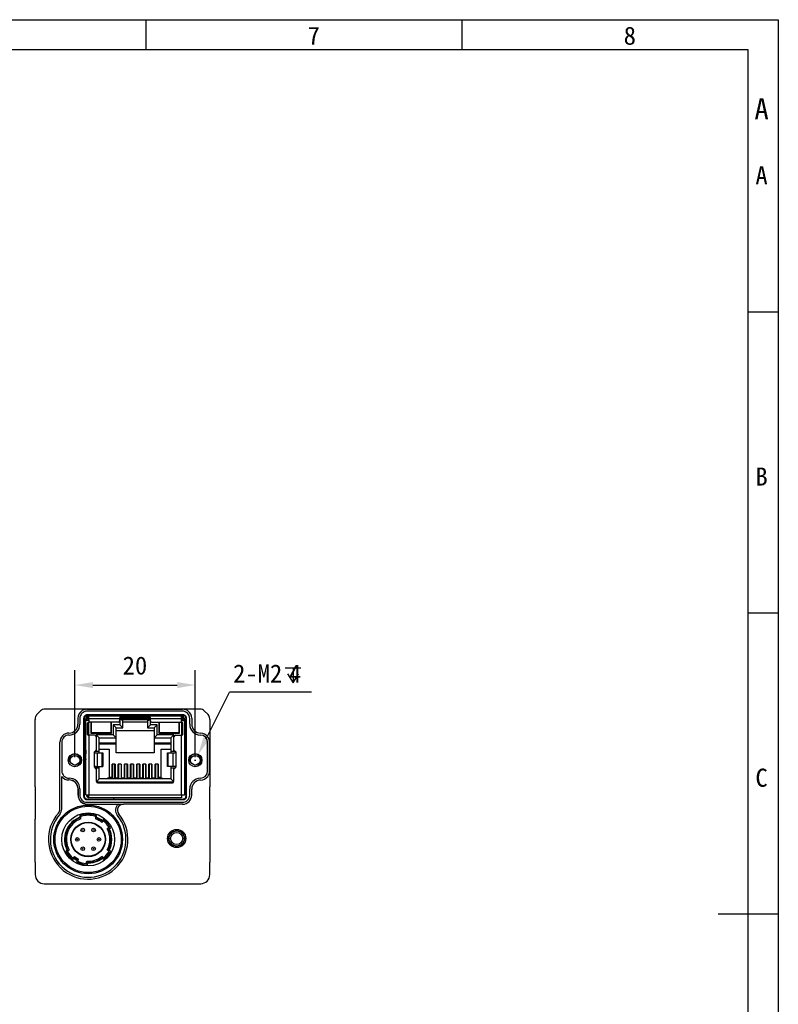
# Model space of a CAD drawing. Header units: millimetres. Extents: x 0 to 420, y 0 to 297.
# Tile 6 of 6: x 294 to 420, y 134 to 297. Entities that reach past the tile are written whole.
import ezdxf

# ---------------------------------------------------------------- set-up
doc = ezdxf.new("R2010")
doc.units = ezdxf.units.MM
doc.header["$LTSCALE"] = 23.1
doc.header["$PDMODE"] = 3
doc.header["$PDSIZE"] = 8
doc.layers.get('0').update_dxf_attribs({"linetype": 'CONTINUOUS'})
doc.layers.get('Defpoints').update_dxf_attribs({"linetype": 'CONTINUOUS'})
doc.layers.add('00_COMPONENTS', color=7, linetype='CONTINUOUS')
doc.layers.add('51__DRAFT_DIMS', color=7, linetype='CONTINUOUS')
doc.styles.get("Standard").update_dxf_attribs({"font": 'simfang.ttf'})
doc.styles.add('TEXTSTYLE_3', font='simfang.ttf')
doc.dimstyles.new('DIMSTYLE_3', dxfattribs={"dimtxt": 3, "dimasz": 3, "dimexe": 2.5, "dimexo": 0.5, "dimgap": 0.75, "dimtad": 1, "dimdsep": 46, "dimtxsty": 'Standard', "dimblk": '_FILLED', "dimblk1": '_FILLED', "dimblk2": '_FILLED', "dimcen": 0.09, "dimclrd": 8, "dimclre": 8, "dimclrt": 7, "dimazin": 2, "dimtp": 0.3, "dimtm": 0.3, "dimtfac": 1, "dimtofl": 0, "dimtmove": 0, "dimatfit": 3, "dimldrblk": '_FILLED', "dimfxl": 1, "dimtolj": 1, "dimarcsym": 0})

# ---------------------------------------------------------------- blocks, each defined once
blk = doc.blocks.new('_FILLED')
at = {"color": 0, "linetype": 'ByBlock'}
blk.add_solid([(0, 0), (-1, 0.167), (-1, -0.167)], dxfattribs=at)
blk = doc.blocks.new('*D10')
at = {"layer": '51__DRAFT_DIMS', "color": 8, "lineweight": -2}
for p, q in [((303.16, 174.56), (303.16, 189.03)), ((323.16, 174.56), (323.16, 189.03)), ((306.16, 186.53), (320.16, 186.53))]:
    blk.add_line(p, q, dxfattribs=at)
at = {"layer": 'Defpoints', "color": 0}
for p in [(323.16, 186.53), (303.16, 174.06), (323.16, 174.06)]:
    blk.add_point(p, dxfattribs=at)
at = {"layer": '51__DRAFT_DIMS', "color": 8, "linetype": 'ByBlock', "lineweight": -2, "xscale": 3, "yscale": 3, "zscale": 3, "rotation": 180}
blk.add_blockref('_FILLED', (303.16, 186.53), dxfattribs=at)
at = {"layer": '51__DRAFT_DIMS', "color": 8, "linetype": 'ByBlock', "lineweight": -2, "xscale": 3, "yscale": 3, "zscale": 3}
blk.add_blockref('_FILLED', (323.16, 186.53), dxfattribs=at)
at = {"layer": '51__DRAFT_DIMS', "color": 7, "insert": (313.13, 191.28), "char_height": 3, "attachment_point": 2, "line_spacing_factor": 0.9}
blk.add_mtext('\\A1;20', dxfattribs=at)

msp = doc.modelspace()

# ---------------------------------------------------------------- linework, layer by layer
at = {"color": 7}
for p, q in [((0, 297), (420, 297)), ((314.996, 291.996), (314.996, 296.996)), ((367.495, 291.996), (367.495, 296.996)), ((420, 297), (420, 0)), ((415, 292), (25, 292)), ((415, 5), (415, 292)), ((414.994, 248.497), (419.994, 248.497)), ((414.994, 198.497), (419.994, 198.497)), ((419.994, 148.498), (409.994, 148.498))]:
    msp.add_line(p, q, dxfattribs=at)
at = {"layer": '00_COMPONENTS', "color": 0}
for p, q in [((296.852, 181.649), (297.466, 182.263)), ((323.945, 182.556), (298.173, 182.556)), ((305.156, 182.519), (305.18, 182.495)), ((321.038, 182.495), (305.18, 182.495)), ((321.038, 182.195), (305.18, 182.195)), ((305.258, 181.656), (305.258, 181.557)), ((305.258, 181.656), (321.06, 181.656)), ((305.258, 181.557), (321.06, 181.557)), ((321.038, 182.495), (321.062, 182.519)), ((321.06, 181.656), (321.06, 181.557)), ((324.652, 182.263), (325.266, 181.649)), ((296.559, 180.942), (296.559, 180.842)), ((296.559, 169.664), (296.559, 180.842)), ((303.659, 181.016), (303.659, 180.056)), ((303.98, 180.995), (303.98, 180.035)), ((304.659, 168.055), (304.659, 181.057)), ((304.659, 181.057), (304.758, 181.057)), ((304.758, 168.055), (304.758, 181.057)), ((304.959, 180.651), (304.959, 180.901)), ((305.209, 180.901), (304.959, 180.901)), ((304.959, 168.301), (304.959, 180.651)), ((305.359, 180.651), (304.959, 180.651)), ((304.98, 181.043), (305.211, 180.974)), ((305.209, 180.651), (305.209, 180.951)), ((305.459, 180.951), (305.209, 180.951)), ((305.209, 180.101), (305.209, 178.451)), ((305.209, 180.101), (305.334, 180.101)), ((305.359, 181.145), (305.359, 181.391)), ((305.409, 181.151), (305.409, 180.665)), ((305.409, 181.151), (305.459, 181.151)), ((305.409, 180.284), (305.409, 178.269)), ((305.459, 181.401), (320.859, 181.401)), ((305.459, 180.751), (305.459, 181.391)), ((310.609, 180.901), (305.459, 180.901)), ((305.459, 180.751), (305.459, 180.351)), ((310.359, 180.351), (305.459, 180.351)), ((305.859, 178.501), (305.859, 180.351)), ((305.909, 178.6), (305.909, 180.351)), ((309.109, 180.351), (309.109, 178.6)), ((309.159, 180.351), (309.159, 178.501)), ((309.509, 179.951), (309.509, 178.261)), ((310.009, 179.451), (309.509, 179.951)), ((310.609, 179.951), (309.509, 179.951)), ((310.609, 180.601), (310.609, 181.151)), ((315.709, 181.151), (310.609, 181.151)), ((315.709, 180.951), (310.609, 180.951)), ((311.109, 180.648), (310.609, 180.751)), ((315.709, 180.751), (310.609, 180.751)), ((310.609, 180.601), (310.609, 179.951)), ((311.109, 179.451), (310.609, 179.951)), ((311.109, 179.451), (311.109, 180.648)), ((311.109, 180.451), (315.209, 180.451)), ((315.209, 180.648), (315.709, 180.751)), ((315.209, 180.648), (315.209, 179.451)), ((315.209, 179.451), (315.709, 179.951)), ((315.709, 180.601), (315.709, 181.151)), ((320.859, 180.901), (315.709, 180.901)), ((315.709, 179.951), (315.709, 180.601)), ((316.809, 179.951), (315.709, 179.951)), ((315.959, 180.351), (320.859, 180.351)), ((316.309, 179.451), (316.809, 179.951)), ((316.809, 178.261), (316.809, 179.951)), ((317.159, 178.501), (317.159, 180.351)), ((317.209, 178.6), (317.209, 180.351)), ((320.409, 180.351), (320.409, 178.6)), ((320.459, 180.351), (320.459, 178.501)), ((320.86, 181.393), (320.859, 181.391)), ((320.859, 180.751), (320.859, 181.391)), ((320.859, 181.151), (320.909, 181.151)), ((321.109, 180.951), (320.859, 180.951)), ((320.859, 180.351), (320.859, 180.751)), ((320.909, 180.665), (320.909, 181.151)), ((320.909, 181.151), (320.959, 181.151)), ((320.909, 178.269), (320.909, 180.284)), ((320.959, 181.151), (320.919, 181.151)), ((320.959, 181.151), (320.959, 181.391)), ((320.959, 180.651), (321.359, 180.651)), ((320.984, 180.101), (321.109, 180.101)), ((321.339, 181.043), (321.108, 180.975)), ((321.109, 180.951), (321.109, 180.651)), ((321.109, 180.901), (321.359, 180.901)), ((321.109, 178.451), (321.109, 180.101)), ((321.359, 180.901), (321.359, 180.651)), ((321.359, 180.651), (321.359, 168.301)), ((321.56, 181.057), (321.56, 168.055)), ((321.659, 181.057), (321.56, 181.057)), ((321.659, 181.057), (321.659, 168.055)), ((322.238, 180.035), (322.238, 180.995)), ((322.559, 181.016), (322.559, 180.056)), ((325.559, 180.842), (325.559, 180.942)), ((325.559, 180.842), (325.559, 169.664)), ((305.334, 178.451), (305.209, 178.451)), ((305.459, 178.201), (305.459, 168.301)), ((306.454, 178.201), (305.459, 178.201)), ((305.859, 178.601), (305.909, 178.716)), ((305.859, 178.601), (305.909, 178.601)), ((309.159, 178.501), (305.859, 178.501)), ((309.109, 178.6), (305.909, 178.6)), ((306.704, 178.261), (306.704, 177.951)), ((307.204, 177.761), (306.704, 178.261)), ((309.509, 178.261), (306.704, 178.261)), ((309.159, 178.601), (309.109, 178.716)), ((309.159, 178.601), (309.109, 178.601)), ((310.009, 177.761), (309.509, 178.261)), ((310.009, 175.301), (310.009, 179.451)), ((310.009, 179.451), (311.109, 179.451)), ((316.309, 178.951), (310.009, 178.951)), ((315.209, 179.451), (316.309, 179.451)), ((316.309, 179.451), (316.309, 175.301)), ((316.309, 177.761), (316.809, 178.261)), ((319.614, 178.261), (316.809, 178.261)), ((317.159, 178.601), (317.209, 178.716)), ((317.159, 178.601), (317.209, 178.601)), ((320.459, 178.501), (317.159, 178.501)), ((320.409, 178.6), (317.209, 178.6)), ((319.114, 177.761), (319.614, 178.261)), ((319.614, 177.951), (319.614, 178.261)), ((319.864, 178.201), (320.859, 178.201)), ((320.459, 178.601), (320.409, 178.716)), ((320.409, 178.601), (320.459, 178.601)), ((320.859, 168.301), (320.859, 178.201)), ((321.109, 178.451), (320.984, 178.451)), ((300.659, 165.933), (300.659, 177.056)), ((300.68, 177.035), (300.659, 177.056)), ((300.98, 177.035), (300.98, 172.278)), ((306.704, 177.951), (306.704, 175.791)), ((307.204, 175.301), (307.204, 177.761)), ((307.204, 177.761), (310.009, 177.761)), ((307.204, 176.951), (310.009, 176.951)), ((310.009, 176.701), (307.204, 176.701)), ((316.309, 177.761), (319.114, 177.761)), ((316.309, 176.951), (319.114, 176.951)), ((319.114, 176.701), (316.309, 176.701)), ((319.114, 177.761), (319.114, 175.301)), ((319.614, 175.791), (319.614, 177.951)), ((325.197, 172.277), (325.197, 177.035)), ((325.521, 177.059), (325.497, 177.035)), ((325.497, 172.277), (325.497, 177.035)), ((304.951, 175.722), (304.951, 175.129)), ((306.415, 172.876), (306.415, 175.426)), ((306.523, 175.551), (307.204, 175.551)), ((306.601, 175.301), (307.805, 175.301)), ((306.704, 175.791), (306.704, 175.551)), ((306.848, 175.301), (306.848, 173.001)), ((307.204, 175.901), (308.839, 175.901)), ((307.704, 173.001), (307.704, 175.301)), ((307.805, 175.301), (307.805, 173.001)), ((308.839, 175.901), (308.839, 171.201)), ((316.309, 175.301), (310.009, 175.301)), ((317.479, 171.201), (317.479, 175.901)), ((317.479, 175.901), (319.114, 175.901)), ((318.514, 173.001), (318.514, 175.301)), ((318.514, 175.301), (319.718, 175.301)), ((318.614, 175.301), (318.614, 173.001)), ((319.114, 175.551), (319.796, 175.551)), ((319.47, 173.001), (319.47, 175.301)), ((319.614, 175.551), (319.614, 175.791)), ((319.903, 175.426), (319.903, 172.876)), ((304.951, 174.273), (304.951, 174.17)), ((309.339, 171.101), (309.339, 173.427)), ((309.839, 173.427), (309.339, 173.427)), ((309.379, 173.427), (309.379, 170.951)), ((309.799, 170.951), (309.799, 173.427)), ((309.839, 173.427), (309.839, 171.101)), ((310.359, 171.101), (310.359, 173.427)), ((310.859, 173.427), (310.359, 173.427)), ((310.399, 173.427), (310.399, 170.951)), ((310.819, 173.427), (310.819, 170.951)), ((310.859, 173.427), (310.859, 171.101)), ((311.379, 171.101), (311.379, 173.427)), ((311.879, 173.427), (311.379, 173.427)), ((311.419, 173.427), (311.419, 170.951)), ((311.839, 170.951), (311.839, 173.427)), ((311.879, 173.427), (311.879, 171.101)), ((312.399, 171.101), (312.399, 173.427)), ((312.899, 173.427), (312.399, 173.427)), ((312.439, 173.427), (312.439, 170.951)), ((312.859, 173.427), (312.859, 170.951)), ((312.899, 173.427), (312.899, 171.101)), ((313.419, 171.101), (313.419, 173.427)), ((313.919, 173.427), (313.419, 173.427)), ((313.459, 173.427), (313.459, 170.951)), ((313.879, 170.951), (313.879, 173.427)), ((313.919, 173.427), (313.919, 171.101)), ((314.439, 171.101), (314.439, 173.427)), ((314.939, 173.427), (314.439, 173.427)), ((314.479, 173.427), (314.479, 170.951)), ((314.899, 173.427), (314.899, 170.951)), ((314.939, 173.427), (314.939, 171.101)), ((315.459, 171.101), (315.459, 173.427)), ((315.959, 173.427), (315.459, 173.427)), ((315.499, 173.427), (315.499, 170.951)), ((315.919, 170.951), (315.919, 173.427)), ((315.959, 173.427), (315.959, 171.101)), ((316.479, 171.101), (316.479, 173.427)), ((316.979, 173.427), (316.479, 173.427)), ((316.519, 173.427), (316.519, 170.951)), ((316.939, 173.427), (316.939, 170.951)), ((316.979, 173.427), (316.979, 171.101)), ((300.672, 172.269), (300.68, 172.278)), ((307.204, 172.751), (306.523, 172.751)), ((306.601, 173.001), (307.805, 173.001)), ((306.704, 172.751), (306.704, 172.511)), ((306.704, 172.511), (306.704, 170.551)), ((307.204, 170.951), (307.204, 173.001)), ((309.339, 171.801), (309.379, 171.801)), ((309.799, 171.801), (309.839, 171.801)), ((310.359, 173.141), (310.375, 173.102)), ((310.844, 173.102), (310.859, 173.141)), ((311.379, 171.801), (311.419, 171.801)), ((311.839, 171.801), (311.879, 171.801)), ((312.399, 173.141), (312.415, 173.102)), ((312.884, 173.102), (312.899, 173.141)), ((313.419, 171.801), (313.459, 171.801)), ((313.879, 171.801), (313.919, 171.801)), ((314.439, 173.141), (314.455, 173.102)), ((314.924, 173.102), (314.939, 173.141)), ((315.459, 171.801), (315.499, 171.801)), ((315.919, 171.801), (315.959, 171.801)), ((316.479, 173.141), (316.495, 173.102)), ((316.964, 173.102), (316.979, 173.141)), ((319.718, 173.001), (318.514, 173.001)), ((319.114, 173.001), (319.114, 170.951)), ((319.796, 172.751), (319.114, 172.751)), ((319.614, 172.511), (319.614, 172.751)), ((319.614, 170.551), (319.614, 172.511)), ((325.497, 172.277), (325.521, 172.253)), ((300.972, 165.933), (300.972, 171.375)), ((302.18, 170.778), (302.175, 170.772)), ((304.959, 171.64), (304.758, 171.439)), ((304.758, 171.389), (304.959, 171.188)), ((307.204, 170.951), (306.719, 170.466)), ((306.725, 170.451), (319.593, 170.451)), ((306.954, 170.301), (319.364, 170.301)), ((319.114, 170.951), (307.204, 170.951)), ((308.559, 170.951), (308.559, 171.101)), ((309.359, 171.101), (308.559, 171.101)), ((309.339, 171.201), (308.839, 171.201)), ((309.359, 171.101), (309.359, 170.951)), ((309.379, 171.101), (309.359, 171.101)), ((310.399, 171.101), (309.799, 171.101)), ((311.419, 171.101), (310.819, 171.101)), ((312.439, 171.101), (311.839, 171.101)), ((313.459, 171.101), (312.859, 171.101)), ((314.479, 171.101), (313.879, 171.101)), ((315.499, 171.101), (314.899, 171.101)), ((316.519, 171.101), (315.919, 171.101)), ((316.959, 171.101), (317.759, 171.101)), ((316.959, 170.951), (316.959, 171.101)), ((317.479, 171.201), (316.979, 171.201)), ((317.759, 171.101), (317.759, 170.951)), ((319.114, 170.951), (319.599, 170.466)), ((296.559, 169.664), (296.559, 164.248)), ((303.675, 168.272), (303.675, 169.272)), ((303.68, 169.278), (303.68, 168.278)), ((303.98, 169.278), (303.98, 168.278)), ((322.238, 168.278), (322.238, 169.278)), ((322.559, 168.256), (322.559, 169.256)), ((325.559, 164.248), (325.559, 169.664)), ((304.659, 168.055), (304.758, 168.055)), ((304.959, 168.301), (305.459, 168.301)), ((305.175, 166.772), (310.378, 166.772)), ((305.18, 167.078), (321.038, 167.078)), ((305.258, 167.456), (305.258, 167.555)), ((321.06, 167.555), (305.258, 167.555)), ((321.06, 167.456), (305.258, 167.456)), ((305.41, 167.824), (305.459, 167.982)), ((305.459, 167.801), (305.459, 168.301)), ((305.459, 168.301), (320.859, 168.301)), ((320.859, 167.801), (305.459, 167.801)), ((309.559, 167.801), (309.559, 167.555)), ((311.21, 166.756), (311.21, 166.769)), ((321.059, 166.756), (311.21, 166.756)), ((320.859, 168.301), (321.359, 168.301)), ((320.859, 168.301), (320.859, 167.801)), ((321.038, 166.778), (321.059, 166.756)), ((321.06, 167.456), (321.06, 167.555)), ((321.559, 168.315), (321.359, 168.315)), ((321.659, 168.055), (321.56, 168.055)), ((296.559, 157.106), (296.559, 164.248)), ((303.959, 164.866), (303.959, 164.466)), ((304.159, 164.327), (304.159, 164.722)), ((304.959, 163.752), (304.959, 163.706)), ((304.959, 163.706), (305.759, 163.706)), ((305.759, 163.706), (305.759, 163.753)), ((306.559, 164.722), (306.559, 164.327)), ((306.759, 164.466), (306.759, 164.866)), ((307.628, 163.986), (307.923, 164.233)), ((307.926, 163.974), (307.634, 163.729)), ((325.559, 164.248), (325.559, 157.106)), ((308.826, 162.902), (308.534, 162.656)), ((308.785, 162.607), (309.08, 162.854)), ((301.933, 159.206), (301.638, 158.959)), ((301.892, 158.911), (302.184, 159.156)), ((308.826, 158.911), (308.534, 159.156)), ((308.785, 159.206), (309.08, 158.959)), ((296.559, 157.106), (296.559, 155.056)), ((302.792, 157.839), (303.084, 158.084)), ((303.09, 157.827), (302.795, 157.58)), ((303.528, 157.548), (303.428, 157.177)), ((303.664, 157.284), (303.762, 157.652)), ((305.016, 156.921), (305.115, 157.29)), ((305.266, 157.083), (305.167, 156.711)), ((307.628, 157.827), (307.923, 157.58)), ((307.926, 157.839), (307.634, 158.084)), ((325.559, 155.056), (325.559, 157.106)), ((298.059, 153.556), (324.059, 153.556))]:
    msp.add_line(p, q, dxfattribs=at)
for centre, radius in [((303.159, 174.056), 1.1), ((323.159, 174.056), 1.1), ((303.159, 174.056), 0.8), ((323.159, 174.056), 0.8), ((305.359, 160.906), 5.705), ((305.359, 160.906), 5.5), ((305.359, 160.906), 4.4), ((305.359, 160.906), 2.875), ((305.359, 160.906), 2.8), ((304.459, 162.465), 0.3), ((304.459, 162.465), 0.0452), ((306.259, 162.465), 0.3), ((306.259, 162.465), 0.0452), ((320.059, 161.056), 1.513), ((320.059, 161.056), 1.311), ((320.059, 161.056), 1.25), ((320.059, 161.056), 1.01), ((303.559, 160.906), 0.3), ((303.559, 160.906), 0.0452), ((307.159, 160.906), 0.3), ((307.159, 160.906), 0.0452), ((304.459, 159.348), 0.3), ((304.459, 159.348), 0.0452), ((306.259, 159.348), 0.3), ((306.259, 159.348), 0.0452)]:
    msp.add_circle(centre, radius, dxfattribs=at)
for centre, radius, start, end in [((305.18, 180.995), 1.2, 89.99978, 180.00022), ((321.038, 180.995), 1.2, 359.99978, 90.00022), ((302.159, 180.056), 1.5, 269.99472, 359.21165), ((302.18, 180.035), 1.8, 269.99699, 0.00079), ((302.167, 180.056), 1.492, 359.20645, 359.99984), ((305.459, 180.901), 0.5, 93.35823, 180), ((305.409, 180.951), 0.2, 90, 180), ((305.359, 180.751), 0.1, 270, 360), ((305.417, 181.18), 0.221, 85.13842, 86.69289), ((310.359, 180.601), 0.25, 270, 360), ((315.959, 180.601), 0.25, 180, 270), ((320.859, 180.901), 0.5, 0, 90), ((320.959, 180.751), 0.1, 180.00067, 270), ((320.909, 180.951), 0.2, 0, 90), ((324.038, 180.035), 1.8, 179.99916, 269.23623), ((302.159, 177.056), 1.5, 89.99974, 180.00025), ((302.18, 177.035), 1.2, 89.9976, 180.00022), ((306.454, 177.951), 0.25, 0, 90), ((319.864, 177.951), 0.25, 90, 180), ((323.998, 177.035), 1.2, 359.99974, 89.2357), ((303.159, 174.056), 1, 255, 195), ((305.084, 174.946), 0.787, 99.12519, 114.44619), ((305.209, 174.701), 0.5, 120, 154.46), ((306.54, 175.426), 0.125, 103.30883, 180), ((306.454, 175.791), 0.25, 283.30883, 360), ((319.864, 175.791), 0.25, 180, 256.69117), ((319.778, 175.426), 0.125, 0, 76.69117), ((321.234, 174.946), 0.787, 65.53517, 80.84177), ((321.109, 174.701), 0.5, 25.59263, 60), ((323.159, 174.056), 1, 255, 195), ((305.209, 174.701), 0.5, 205.54, 240), ((305.084, 174.946), 0.787, 245.55381, 260.87481), ((321.109, 174.701), 0.5, 300, 334.40737), ((321.234, 174.946), 0.787, 279.15823, 294.46483), ((302.18, 172.278), 1.2, 179.99978, 270.0024), ((306.54, 172.876), 0.125, 180, 256.69117), ((306.454, 172.511), 0.25, 0, 76.69117), ((309.589, 171.626), 0.457, 117.28269, 123.08313), ((309.589, 171.626), 0.457, 56.78033, 62.58981), ((310.282, 173.065), 0.1, 320.84373, 21.80141), ((310.299, 172.441), 0.1, 0, 53.01353), ((310.919, 172.441), 0.1, 126.98685, 180), ((310.936, 173.065), 0.1, 158.19859, 219.15678), ((311.629, 171.626), 0.457, 117.3009, 123.10264), ((311.629, 171.626), 0.457, 56.79983, 62.60802), ((312.322, 173.065), 0.1, 320.84373, 21.80141), ((312.339, 172.441), 0.1, 0, 53.01353), ((312.959, 172.441), 0.1, 126.98685, 180), ((312.976, 173.065), 0.1, 158.19859, 219.15678), ((313.669, 171.626), 0.457, 117.31911, 123.12215), ((313.669, 171.626), 0.457, 56.81934, 62.62624), ((314.362, 173.065), 0.1, 320.84373, 21.80141), ((314.379, 172.441), 0.1, 0, 53.01353), ((314.999, 172.441), 0.1, 126.98685, 180), ((315.016, 173.065), 0.1, 158.19859, 219.15678), ((315.709, 171.626), 0.457, 117.33733, 123.14165), ((315.709, 171.626), 0.457, 56.83884, 62.64446), ((316.402, 173.065), 0.1, 320.84373, 21.80141), ((316.419, 172.441), 0.1, 0, 53.01353), ((317.039, 172.441), 0.1, 126.98685, 180), ((317.056, 173.065), 0.1, 158.19859, 219.15678), ((319.864, 172.511), 0.25, 103.30883, 180), ((319.778, 172.876), 0.125, 283.30883, 360), ((323.998, 172.277), 1.2, 270.7643, 0.00026), ((302.175, 172.272), 1.5, 216.70622, 269.9994), ((302.175, 169.272), 1.5, 0.20906, 90.00526), ((302.18, 169.278), 1.8, 359.99916, 90.00297), ((302.181, 169.278), 1.5, 359.99795, 90.00419), ((306.954, 170.551), 0.25, 180, 270), ((319.364, 170.551), 0.25, 270, 360), ((324.038, 169.278), 1.8, 90.76372, 180.00079), ((302.184, 169.272), 1.491, 0.00001, 0.21125), ((305.18, 168.278), 1.2, 179.99978, 270.00022), ((305.559, 168.301), 0.5, 180, 258.47555), ((305.559, 168.301), 0.25, 180, 246.41844), ((311.21, 165.756), 1.313, 129.3291, 219.6546), ((311.21, 165.756), 1, 90, 219.6546), ((321.038, 168.278), 1.2, 269.99978, 0.00022), ((305.359, 160.906), 6.6, 138.59038, 39.6546), ((299.659, 165.933), 1, 318.59038, 360), ((299.659, 165.933), 1.313, 318.59038, 360), ((305.359, 160.906), 4.2, 70.5284, 109.47084), ((305.359, 160.906), 6.287, 138.59038, 39.6546), ((305.359, 160.906), 3.925, 107.80186, 209.7263), ((305.359, 160.906), 3.825, 111.46957, 206.39066), ((305.359, 160.906), 3.625, 109.3312, 208.86567), ((305.359, 160.906), 4, 72.54202, 107.45723), ((305.359, 160.906), 3.925, 50.27294, 72.19738), ((305.359, 160.906), 3.625, 51.13358, 70.66804), ((305.359, 160.906), 3.825, 53.60858, 68.52968), ((305.359, 160.906), 4.2, 27.626, 52.37325), ((305.359, 160.906), 4, 29.92096, 50.07828), ((305.359, 160.906), 3.625, 331.13358, 28.86567), ((305.359, 160.906), 3.925, 330.27294, 29.7263), ((305.359, 160.906), 3.825, 333.60858, 26.39066), ((305.359, 160.906), 4.2, 207.626, 232.37325), ((305.359, 160.906), 4, 209.92096, 230.07828), ((305.359, 160.906), 4.2, 307.626, 332.37325), ((305.359, 160.906), 4, 309.92096, 330.07828), ((305.359, 160.906), 3.925, 230.27294, 244.7263), ((305.359, 160.906), 3.625, 231.13358, 243.86567), ((305.359, 160.906), 3.825, 233.60858, 241.39066), ((305.359, 160.906), 4.2, 242.626, 267.37325), ((305.359, 160.906), 4, 244.92096, 265.07828), ((305.359, 160.906), 3.925, 265.27294, 309.7263), ((305.359, 160.906), 3.625, 266.13358, 308.86567), ((305.359, 160.906), 3.825, 268.60858, 306.39066)]:
    msp.add_arc(centre, radius, start, end, dxfattribs=at)
for centre, major_axis, ratio, start_param, end_param in [((297.559, 180.942), (0.707, -0.707), 0.9999239, -3.0677367, -2.3562326), ((297.559, 180.942), (-0.707, 0.707), 0.9999239, 0, 0.073856), ((298.173, 181.556), (0.707, -0.707), 0.9999239, 2.3562326, 3.1415927), ((305.159, 181.016), (1.061, -1.061), 0.9999239, 2.9968192, 3.9269527), ((321.059, 181.016), (1.061, 1.061), 0.9999239, -0.7853601, 0.1447735), ((323.945, 181.556), (0.707, 0.707), 0.9999239, 0, 0.7853601), ((324.559, 180.942), (0.707, 0.707), 0.9999239, -0.7853601, 0), ((305.603, 180.101), (0.289, 0), 0.8660254, 1.5707963, 2.0943951), ((320.715, 180.101), (0.289, 0), 0.8660254, 1.0471976, 1.2774907), ((324.059, 180.056), (1.061, 1.061), 0.9999239, 8.6394179, 10.196795), ((305.603, 178.451), (0.289, 0), 0.8660254, -2.0943951, -1.8641019), ((320.715, 178.451), (0.289, 0), 0.8660254, -1.5707963, -1.0471976), ((324.019, 177.056), (-1.061, -1.061), 0.9999239, 2.9968192, 3.9136097), ((324.059, 169.256), (1.061, -1.061), 0.9999239, 8.6527609, 10.210138), ((324.019, 172.256), (-1.061, 1.061), 0.9999239, 2.3695756, 3.2863661), ((305.175, 168.272), (1.061, 1.061), 0.9999239, -3.9269527, -2.3562326), ((321.059, 168.256), (-1.061, 1.061), 0.9999239, -3.9269527, -2.3562326), ((298.059, 155.056), (1.5, 0), 0.9999619, -3.1415927, -1.5707963), ((324.059, 155.056), (1.5, 0), 0.9999619, -1.5707963, 0)]:
    msp.add_ellipse(centre, major_axis=major_axis, ratio=ratio, start_param=start_param, end_param=end_param, dxfattribs=at)
for points, knots in [([(305.156, 182.519), (305.002, 182.518), (304.682, 182.467), (304.394, 182.316), (304.262, 182.219)], [0, 0, 0, 0, 0.4863307, 1, 1, 1, 1]), ([(304.659, 181.057), (304.659, 181.135), (304.69, 181.293), (304.824, 181.493), (305.024, 181.625), (305.181, 181.656), (305.258, 181.656)], [0, 0, 0, 0, 0.2503629, 0.5009209, 0.7523043, 1, 1, 1, 1]), ([(304.758, 181.057), (304.758, 181.122), (304.784, 181.254), (304.896, 181.421), (305.063, 181.531), (305.194, 181.557), (305.258, 181.557)], [0, 0, 0, 0, 0.2503639, 0.5009209, 0.7523033, 1, 1, 1, 1]), ([(321.06, 181.656), (321.138, 181.656), (321.296, 181.625), (321.495, 181.491), (321.628, 181.291), (321.659, 181.134), (321.659, 181.057)], [0, 0, 0, 0, 0.2503629, 0.5009209, 0.7523043, 1, 1, 1, 1]), ([(321.06, 181.557), (321.125, 181.557), (321.257, 181.531), (321.423, 181.419), (321.534, 181.253), (321.56, 181.122), (321.56, 181.057)], [0, 0, 0, 0, 0.2503639, 0.5009209, 0.7523033, 1, 1, 1, 1]), ([(321.956, 182.219), (321.824, 182.316), (321.536, 182.467), (321.216, 182.518), (321.062, 182.519)], [0, 0, 0, 0, 0.5136893, 1, 1, 1, 1]), ([(305.459, 180.351), (305.426, 180.351), (305.359, 180.341), (305.273, 180.287), (305.22, 180.201), (305.209, 180.134), (305.209, 180.101)], [0, 0, 0, 0, 0.2531335, 0.499899, 0.7468836, 1, 1, 1, 1]), ([(305.459, 181.391), (305.459, 181.394), (305.453, 181.397), (305.445, 181.399), (305.439, 181.4), (305.436, 181.4)], [0, 0, 0, 0, 0.3184229, 0.6103904, 1, 1, 1, 1]), ([(321.109, 180.101), (321.109, 180.134), (321.098, 180.201), (321.045, 180.287), (320.959, 180.341), (320.892, 180.351), (320.859, 180.351)], [0, 0, 0, 0, 0.2531486, 0.5001386, 0.746913, 1, 1, 1, 1]), ([(320.888, 181.4), (320.882, 181.4), (320.873, 181.399), (320.863, 181.396), (320.86, 181.394), (320.86, 181.393)], [0, 0, 0, 0, 0.6576445, 0.864355, 1, 1, 1, 1]), ([(305.209, 178.451), (305.209, 178.418), (305.22, 178.351), (305.273, 178.265), (305.359, 178.211), (305.426, 178.201), (305.459, 178.201)], [0, 0, 0, 0, 0.2531486, 0.5001386, 0.746913, 1, 1, 1, 1]), ([(320.859, 178.201), (320.892, 178.201), (320.959, 178.211), (321.045, 178.265), (321.098, 178.351), (321.109, 178.418), (321.109, 178.451)], [0, 0, 0, 0, 0.2531335, 0.499899, 0.7468836, 1, 1, 1, 1]), ([(325.521, 177.059), (325.521, 177.214), (325.469, 177.534), (325.319, 177.822), (325.221, 177.953)], [0, 0, 0, 0, 0.4863307, 1, 1, 1, 1]), ([(306.415, 175.426), (306.415, 175.416), (306.42, 175.395), (306.436, 175.368), (306.458, 175.346), (306.493, 175.323), (306.541, 175.306), (306.581, 175.301), (306.601, 175.301)], [0, 0, 0, 0, 0.1273241, 0.2547534, 0.3821135, 0.5088494, 0.7584303, 1, 1, 1, 1]), ([(319.718, 175.301), (319.737, 175.301), (319.778, 175.306), (319.825, 175.323), (319.86, 175.346), (319.883, 175.368), (319.899, 175.395), (319.903, 175.416), (319.903, 175.426)], [0, 0, 0, 0, 0.241566, 0.4911513, 0.6178925, 0.7452645, 0.8726854, 1, 1, 1, 1]), ([(306.601, 173.001), (306.581, 173.001), (306.541, 172.996), (306.493, 172.979), (306.458, 172.957), (306.436, 172.935), (306.42, 172.907), (306.415, 172.886), (306.415, 172.876)], [0, 0, 0, 0, 0.241566, 0.4911513, 0.6178925, 0.7452645, 0.8726854, 1, 1, 1, 1]), ([(319.903, 172.876), (319.903, 172.886), (319.899, 172.907), (319.883, 172.935), (319.86, 172.957), (319.825, 172.979), (319.778, 172.996), (319.737, 173.001), (319.718, 173.001)], [0, 0, 0, 0, 0.1273241, 0.2547534, 0.3821135, 0.5088494, 0.7584303, 1, 1, 1, 1]), ([(325.221, 171.359), (325.319, 171.49), (325.469, 171.778), (325.521, 172.098), (325.521, 172.253)], [0, 0, 0, 0, 0.5136893, 1, 1, 1, 1]), ([(303.68, 168.278), (303.68, 168.18), (303.7, 167.983), (303.814, 167.607), (304.092, 167.189), (304.509, 166.911), (304.886, 166.797), (305.082, 166.778), (305.18, 166.778)], [0, 0, 0, 0, 0.1252985, 0.250625, 0.5000232, 0.74938, 0.8746935, 1, 1, 1, 1]), ([(305.258, 167.456), (305.18, 167.456), (305.022, 167.488), (304.822, 167.622), (304.69, 167.821), (304.659, 167.978), (304.659, 168.055)], [0, 0, 0, 0, 0.2507353, 0.5013642, 0.7531341, 1, 1, 1, 1]), ([(305.258, 167.555), (305.193, 167.555), (305.061, 167.582), (304.894, 167.693), (304.784, 167.86), (304.758, 167.991), (304.758, 168.055)], [0, 0, 0, 0, 0.2507363, 0.5013642, 0.753133, 1, 1, 1, 1]), ([(310.378, 166.772), (310.452, 166.772), (310.729, 166.772), (311.007, 166.77), (311.21, 166.769)], [0, 0, 0, 0, 0.2655247, 1, 1, 1, 1]), ([(321.56, 168.055), (321.56, 167.99), (321.534, 167.858), (321.422, 167.691), (321.255, 167.581), (321.124, 167.555), (321.06, 167.555)], [0, 0, 0, 0, 0.2507363, 0.5013642, 0.753133, 1, 1, 1, 1]), ([(321.659, 168.055), (321.659, 167.977), (321.628, 167.819), (321.493, 167.619), (321.294, 167.487), (321.137, 167.456), (321.06, 167.456)], [0, 0, 0, 0, 0.2507353, 0.5013642, 0.7531341, 1, 1, 1, 1])]:
    msp.add_open_spline(points, degree=3, knots=knots, dxfattribs=at)
at = {"layer": '51__DRAFT_DIMS', "color": 0}
for p, q in [((338.087, 189.378), (340.687, 189.378)), ((339.387, 189.378), (339.387, 186.878)), ((323.069, 174.056), (323.249, 174.056)), ((323.159, 173.966), (323.159, 174.146))]:
    msp.add_line(p, q, dxfattribs=at)
at = {"layer": '51__DRAFT_DIMS', "color": 8}
for p in [(324.952, 177.632), (342.461, 185.329)]:
    msp.add_line(p, (328.813, 185.329), dxfattribs=at)
at = {"layer": '51__DRAFT_DIMS', "color": 0}
msp.add_lwpolyline([(338.487, 188.378), (339.387, 186.878), (340.287, 188.378)], dxfattribs=at)

# ---------------------------------------------------------------- block references
at = {"layer": '51__DRAFT_DIMS', "color": 8, "xscale": 3, "yscale": 3, "zscale": 3, "rotation": 243.3650602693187}
msp.add_blockref('_FILLED', (323.607, 174.95), dxfattribs=at)

# ---------------------------------------------------------------- texts
at = {"color": 3, "style": 'TEXTSTYLE_3'}
for s, p in [('8', (394.313, 292.843)), ('7', (341.814, 292.843)), ('A', (416.196, 269.652)), ('B', (416.196, 219.652)), ('C', (416.196, 169.653))]:
    msp.add_text(s, height=3, dxfattribs=at).set_placement(p)
at = {"color": 3}
msp.add_text('A', height=3.5, dxfattribs=at).set_placement((416.031, 280.448))
at = {"layer": '51__DRAFT_DIMS', "color": 0, "insert": (329.438, 189.954), "char_height": 3, "attachment_point": 1, "line_spacing_factor": 0.9}
msp.add_mtext('\\A1;2-M2{\\Fgdt|c0; }4', dxfattribs=at)

# ---------------------------------------------------------------- dimensions: what is measured, and where the dimension line sits
at = {"layer": '51__DRAFT_DIMS', "color": 4}
dim = msp.add_linear_dim(base=(323.159, 186.527), p1=(303.159, 174.056), p2=(323.159, 174.056), dimstyle='DIMSTYLE_3', dxfattribs=at)
dim.commit()
dim.dimension.update_dxf_attribs({"geometry": '*D10', "text_midpoint": (313.133, 186.527), "dimtype": 160})

doc.saveas('drawing.dxf')
